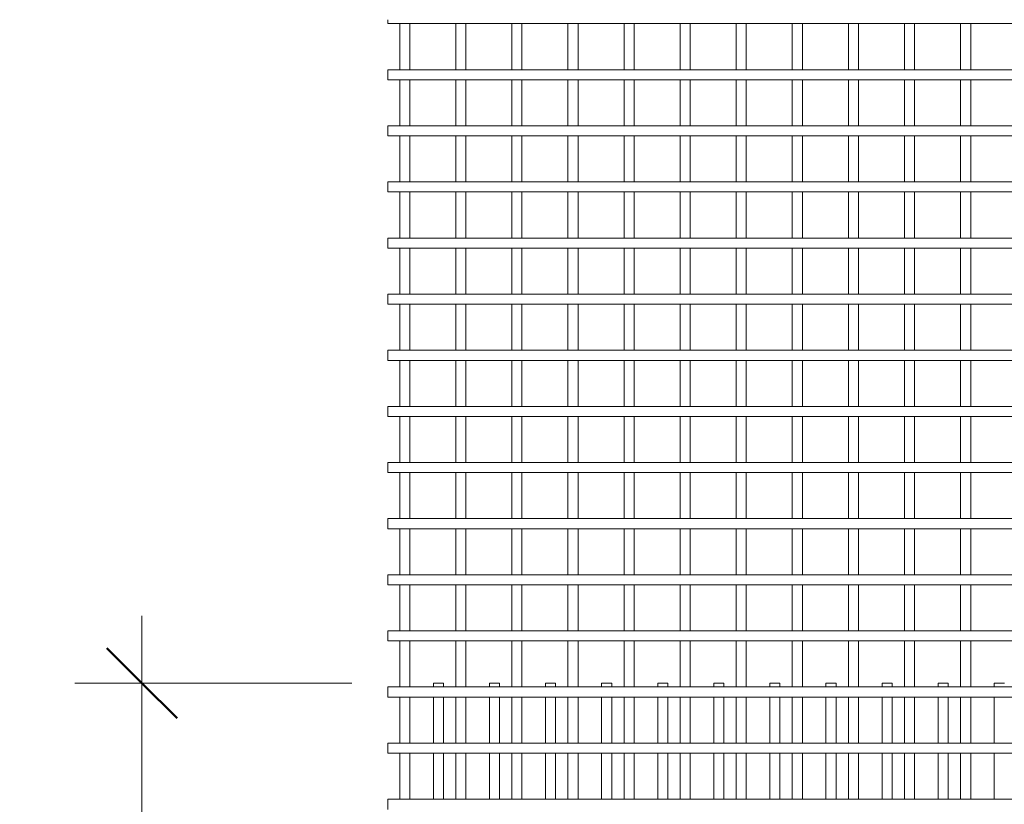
# Model space of a CAD drawing. Header units: millimetres. Extents: x 270 to 8201, y -488 to 3349.
# Tile 3 of 9: x 270 to 2025, y 1951 to 3349. Entities that reach past the tile are written whole.
import ezdxf

# ---------------------------------------------------------------- set-up
doc = ezdxf.new("R2010")
doc.units = ezdxf.units.MM
for name, color, linetype, lineweight in [('A-ANNO-DIMS', 211, 'Continuous', 9), ('A-ANNO-DIMS-50', 211, 'Continuous', 9), ('A-GENM', 13, 'Continuous', 18)]:
    doc.layers.add(name, color=color, linetype=linetype, lineweight=lineweight)
doc.styles.add('TechnicBold', font='techb___.ttf', dxfattribs={"height": 100})
doc.dimstyles.new('Technic_-_DiagonalSlash', dxfattribs={"dimscale": 304.8, "dimtxt": 134.269535, "dimasz": 0.410105, "dimexe": 0.393701, "dimexo": 0.82021, "dimgap": 0.287073, "dimtad": 1, "dimdec": 0, "dimzin": 0, "dimdsep": 46, "dimtxsty": 'TechnicBold', "dimblk1": 'OBLIQUE', "dimblk2": 'OBLIQUE', "dimsah": 1, "dimcen": 0.09, "dimdle": 0.393701, "dimazin": 0, "dimtfac": 1, "dimtdec": 4, "dimtix": 1, "dimtmove": 0, "dimatfit": 3, "dimfxl": 1, "dimtvp": 1, "dimtfill": 1, "dimtolj": 1, "dimtzin": 0, "dimarcsym": 2})

# ---------------------------------------------------------------- blocks, each defined once
blk = doc.blocks.new('United Steel Ductile SE91 Small Mesh - United Steel Ductile SE91 Small Mesh-261679-Level 1')
at = {"layer": 'A-GENM'}
for p, q in [((-4538.8, 0), (-4538.8, -6.9)), ((-4520.8, 0), (-4538.8, 0)), ((-4520.8, -6.9), (-4520.8, 0)), ((-4438.8, 0), (-4438.8, -6.9)), ((-4420.8, 0), (-4438.8, 0)), ((-4420.8, -6.9), (-4420.8, 0)), ((-4338.8, 0), (-4338.8, -6.9)), ((-4320.8, 0), (-4338.8, 0)), ((-4320.8, -6.9), (-4320.8, 0)), ((-4238.8, 0), (-4238.8, -6.9)), ((-4220.8, 0), (-4238.8, 0)), ((-4220.8, -6.9), (-4220.8, 0)), ((-4138.8, 0), (-4138.8, -6.9)), ((-4120.8, 0), (-4138.8, 0)), ((-4120.8, -6.9), (-4120.8, 0)), ((-4038.8, 0), (-4038.8, -6.9)), ((-4020.8, 0), (-4038.8, 0)), ((-4020.8, -6.9), (-4020.8, 0)), ((-3938.8, 0), (-3938.8, -6.9)), ((-3920.8, 0), (-3938.8, 0)), ((-3920.8, -6.9), (-3920.8, 0)), ((-3838.8, 0), (-3838.8, -6.9)), ((-3820.8, 0), (-3838.8, 0)), ((-3820.8, -6.9), (-3820.8, 0)), ((-3738.8, 0), (-3738.8, -6.9)), ((-3720.8, 0), (-3738.8, 0)), ((-3720.8, -6.9), (-3720.8, 0)), ((-3638.8, 0), (-3638.8, -6.9)), ((-3620.8, 0), (-3638.8, 0)), ((-3620.8, -6.9), (-3620.8, 0)), ((-3538.8, 0), (-3538.8, -6.9)), ((-3520.8, 0), (-3538.8, 0)), ((-4538.8, -24.9), (-4538.8, -106.5)), ((-4520.8, -106.5), (-4520.8, -24.9)), ((-4438.8, -24.9), (-4438.8, -106.9)), ((-4420.8, -106.5), (-4420.8, -24.9)), ((-4338.8, -24.9), (-4338.8, -106.5)), ((-4320.8, -106.9), (-4320.8, -24.9)), ((-4238.8, -24.9), (-4238.8, -106.5)), ((-4220.8, -106.5), (-4220.8, -24.9)), ((-4138.8, -24.9), (-4138.8, -106.5)), ((-4120.8, -106.5), (-4120.8, -24.9)), ((-4038.8, -24.9), (-4038.8, -106.5)), ((-4020.8, -106.5), (-4020.8, -24.9)), ((-3938.8, -24.9), (-3938.8, -106.9)), ((-3920.8, -106.5), (-3920.8, -24.9)), ((-3838.8, -24.9), (-3838.8, -106.5)), ((-3820.8, -106.5), (-3820.8, -24.9)), ((-3738.8, -24.9), (-3738.8, -106.5)), ((-3720.8, -106.5), (-3720.8, -24.9)), ((-3638.8, -24.9), (-3638.8, -106.5)), ((-3620.8, -106.9), (-3620.8, -24.9)), ((-3538.8, -24.9), (-3538.8, -106.5)), ((-4538.8, -124.9), (-4538.8, -206.8)), ((-4520.8, -206.8), (-4520.8, -124.9)), ((-4438.8, -124.8), (-4438.8, -206.8)), ((-4420.8, -206.8), (-4420.8, -124.8)), ((-4338.8, -124.8), (-4338.8, -206.8)), ((-4320.8, -206.8), (-4320.8, -124.8)), ((-4238.8, -124.8), (-4238.8, -206.8)), ((-4220.8, -206.9), (-4220.8, -124.8)), ((-4138.8, -124.8), (-4138.8, -206.9)), ((-4120.8, -206.9), (-4120.8, -124.8)), ((-4038.8, -124.8), (-4038.8, -206.9)), ((-4020.8, -206.9), (-4020.8, -124.8)), ((-3938.8, -124.8), (-3938.8, -206.9)), ((-3920.8, -206.9), (-3920.8, -124.8)), ((-3838.8, -124.8), (-3838.8, -206.9)), ((-3820.8, -206.9), (-3820.8, -124.8)), ((-3738.8, -124.8), (-3738.8, -206.9)), ((-3720.8, -206.9), (-3720.8, -124.8)), ((-3638.8, -124.8), (-3638.8, -206.9)), ((-3620.8, -206.9), (-3620.8, -124.8)), ((-3538.8, -124.8), (-3538.8, -206.9))]:
    blk.add_line(p, q, dxfattribs=at)
blk = doc.blocks.new('United Steel Ductile SE91 Small Mesh - United Steel Ductile SE91 Small Mesh-V1-Level 1')
at = {"layer": 'A-GENM'}
for p, q in [((-4560, -517.8), (-4560, -524.8)), ((-4560, -524.8), (0, -524.8)), ((-4538.8, -524.8), (-4538.8, -606.8)), ((-4520.8, -606.8), (-4520.8, -524.8)), ((-4438.8, -524.8), (-4438.8, -606.8)), ((-4420.8, -606.8), (-4420.8, -524.8)), ((-4338.8, -524.8), (-4338.8, -606.8)), ((-4320.8, -606.8), (-4320.8, -524.8)), ((-4238.8, -524.8), (-4238.8, -606.8)), ((-4220.8, -606.8), (-4220.8, -524.8)), ((-4138.8, -524.8), (-4138.8, -606.8)), ((-4120.8, -606.8), (-4120.8, -524.8)), ((-4038.8, -524.8), (-4038.8, -606.8)), ((-4020.8, -606.8), (-4020.8, -524.8)), ((-3938.8, -524.8), (-3938.8, -606.8)), ((-3920.8, -606.8), (-3920.8, -524.7)), ((-3838.8, -524.7), (-3838.8, -606.8)), ((-3820.8, -606.8), (-3820.8, -524.7)), ((-3738.8, -524.7), (-3738.8, -606.8)), ((-3720.8, -606.8), (-3720.8, -524.7)), ((-3638.8, -524.7), (-3638.8, -606.8)), ((-3620.8, -606.8), (-3620.8, -524.7)), ((-3538.8, -524.7), (-3538.8, -606.8)), ((-3520.8, -606.8), (-3520.8, -524.7)), ((0, -606.8), (-4560, -606.8)), ((-4560, -606.8), (-4560, -624.8)), ((-4560, -624.8), (0, -624.8)), ((-4538.8, -624.8), (-4538.8, -706.8)), ((-4520.8, -706.8), (-4520.8, -624.8)), ((-4438.8, -624.8), (-4438.8, -706.8)), ((-4420.8, -706.8), (-4420.8, -624.8)), ((-4338.8, -624.8), (-4338.8, -706.8)), ((-4320.8, -706.8), (-4320.8, -624.8)), ((-4238.8, -624.8), (-4238.8, -706.8)), ((-4220.8, -706.8), (-4220.8, -624.8)), ((-4138.8, -624.7), (-4138.8, -706.8)), ((-4120.8, -706.8), (-4120.8, -624.7)), ((-4038.8, -624.7), (-4038.8, -706.8)), ((-4020.8, -706.8), (-4020.8, -624.7)), ((-3938.8, -624.7), (-3938.8, -706.8)), ((-3920.8, -706.8), (-3920.8, -624.7)), ((-3838.8, -624.7), (-3838.8, -706.8)), ((-3820.8, -706.8), (-3820.8, -624.7)), ((-3738.8, -624.7), (-3738.8, -706.8)), ((-3720.8, -706.8), (-3720.8, -624.7)), ((-3638.8, -624.7), (-3638.8, -706.8)), ((-3620.8, -706.8), (-3620.8, -624.7)), ((-3538.8, -624.7), (-3538.8, -706.8)), ((-3520.8, -706.8), (-3520.8, -624.7)), ((0, -706.8), (-4560, -706.8)), ((-4560, -706.8), (-4560, -724.8)), ((-4560, -724.8), (0, -724.8)), ((-4538.8, -724.8), (-4538.8, -806.7)), ((-4520.8, -806.7), (-4520.8, -724.8)), ((-4438.8, -724.8), (-4438.8, -806.8)), ((-4420.8, -806.8), (-4420.8, -724.8)), ((-4338.8, -724.7), (-4338.8, -806.8)), ((-4320.8, -806.8), (-4320.8, -724.7)), ((-4238.8, -724.7), (-4238.8, -806.8)), ((-4220.8, -806.8), (-4220.8, -724.7)), ((-4138.8, -724.7), (-4138.8, -806.8)), ((-4120.8, -806.8), (-4120.8, -724.7)), ((-4038.8, -724.7), (-4038.8, -806.8)), ((-4020.8, -806.8), (-4020.8, -724.7)), ((-3938.8, -724.7), (-3938.8, -806.8)), ((-3920.8, -806.8), (-3920.8, -724.7)), ((-3838.8, -724.7), (-3838.8, -806.8)), ((-3820.8, -806.8), (-3820.8, -724.7)), ((-3738.8, -724.7), (-3738.8, -806.8)), ((-3720.8, -806.8), (-3720.8, -724.7)), ((-3638.8, -724.7), (-3638.8, -806.8)), ((-3620.8, -806.8), (-3620.8, -724.7)), ((-3538.8, -724.7), (-3538.8, -806.8)), ((-3520.8, -806.8), (-3520.8, -724.7)), ((-1991.9, -806.7), (-4560, -806.7)), ((-4560, -806.7), (-4560, -824.7)), ((-4560, -824.7), (-2020.6, -824.7)), ((-4538.8, -824.7), (-4538.8, -906.7)), ((-4520.8, -906.7), (-4520.8, -824.7)), ((-4438.8, -824.7), (-4438.8, -906.7)), ((-4420.8, -906.7), (-4420.8, -824.7)), ((-4338.8, -824.7), (-4338.8, -906.7)), ((-4320.8, -906.7), (-4320.8, -824.7)), ((-4238.8, -824.7), (-4238.8, -906.8)), ((-4220.8, -906.8), (-4220.8, -824.7)), ((-4138.8, -824.7), (-4138.8, -906.8)), ((-4120.8, -906.8), (-4120.8, -824.7)), ((-4038.8, -824.7), (-4038.8, -906.8)), ((-4020.8, -906.8), (-4020.8, -824.7)), ((-3938.8, -824.7), (-3938.8, -906.8)), ((-3920.8, -906.8), (-3920.8, -824.7)), ((-3838.8, -824.7), (-3838.8, -906.8)), ((-3820.8, -906.8), (-3820.8, -824.7)), ((-3738.8, -824.7), (-3738.8, -906.8)), ((-3720.8, -906.8), (-3720.8, -824.7)), ((-3638.8, -824.7), (-3638.8, -906.8)), ((-3620.8, -906.8), (-3620.8, -824.7)), ((-3538.8, -824.7), (-3538.8, -906.8)), ((-3520.8, -906.8), (-3520.8, -824.7)), ((-2097.7, -906.7), (-4560, -906.7)), ((-4560, -906.7), (-4560, -924.7)), ((-4560, -924.7), (-2107.3, -924.7)), ((-4538.8, -924.7), (-4538.8, -1006.7)), ((-4520.8, -1006.7), (-4520.8, -924.7)), ((-4438.8, -924.7), (-4438.8, -1006.7)), ((-4420.8, -1006.7), (-4420.8, -924.7)), ((-4338.8, -924.7), (-4338.8, -1006.7)), ((-4320.8, -1006.7), (-4320.8, -924.7)), ((-4238.8, -924.7), (-4238.8, -1006.7)), ((-4220.8, -1006.7), (-4220.8, -924.7)), ((-4138.8, -924.7), (-4138.8, -1006.7)), ((-4120.8, -1006.7), (-4120.8, -924.7)), ((-4038.8, -924.7), (-4038.8, -1006.8)), ((-4020.8, -1006.8), (-4020.8, -924.7)), ((-3938.8, -924.7), (-3938.8, -1006.8)), ((-3920.8, -1006.8), (-3920.8, -924.7)), ((-3838.8, -924.7), (-3838.8, -1006.8)), ((-3820.8, -1006.8), (-3820.8, -924.7)), ((-3738.8, -924.7), (-3738.8, -1006.8)), ((-3720.8, -1006.8), (-3720.8, -924.7)), ((-3638.8, -924.7), (-3638.8, -1006.8)), ((-3620.8, -1006.8), (-3620.8, -924.7)), ((-3538.8, -924.7), (-3538.8, -1006.8)), ((-3520.8, -1006.8), (-3520.8, -924.7)), ((-2138.4, -1006.7), (-4560, -1006.7)), ((-4560, -1006.7), (-4560, -1024.7)), ((-4560, -1024.7), (-2140.5, -1024.7)), ((-4538.8, -1024.7), (-4538.8, -1106.7)), ((-4520.8, -1106.7), (-4520.8, -1024.7)), ((-4438.8, -1024.7), (-4438.8, -1106.7)), ((-4420.8, -1106.7), (-4420.8, -1024.7)), ((-4338.8, -1024.7), (-4338.8, -1106.7)), ((-4320.8, -1106.7), (-4320.8, -1024.7)), ((-4238.8, -1024.7), (-4238.8, -1106.7)), ((-4220.8, -1106.7), (-4220.8, -1024.7)), ((-4138.8, -1024.7), (-4138.8, -1106.7)), ((-4120.8, -1106.7), (-4120.8, -1024.7)), ((-4038.8, -1024.7), (-4038.8, -1106.7)), ((-4020.8, -1106.7), (-4020.8, -1024.7)), ((-3938.8, -1024.7), (-3938.8, -1106.7)), ((-3920.8, -1106.7), (-3920.8, -1024.7)), ((-3838.8, -1024.7), (-3838.8, -1106.7)), ((-3820.8, -1106.8), (-3820.8, -1024.7)), ((-3738.8, -1024.7), (-3738.8, -1106.8)), ((-3720.8, -1106.8), (-3720.8, -1024.7)), ((-3638.8, -1024.7), (-3638.8, -1106.8)), ((-3620.8, -1106.8), (-3620.8, -1024.7)), ((-3538.8, -1024.6), (-3538.8, -1106.8)), ((-3520.8, -1106.8), (-3520.8, -1024.6)), ((-2140.6, -1106.7), (-4560, -1106.7)), ((-4560, -1106.7), (-4560, -1124.7)), ((-4560, -1124.7), (-2138.8, -1124.7)), ((-4538.8, -1124.7), (-4538.8, -1206.7)), ((-4520.8, -1206.7), (-4520.8, -1124.7)), ((-4438.8, -1124.7), (-4438.8, -1206.7)), ((-4420.8, -1206.7), (-4420.8, -1124.7)), ((-4338.8, -1124.7), (-4338.8, -1206.7)), ((-4320.8, -1206.7), (-4320.8, -1124.7)), ((-4238.8, -1124.7), (-4238.8, -1206.7)), ((-4220.8, -1206.7), (-4220.8, -1124.7)), ((-4138.8, -1124.7), (-4138.8, -1206.7)), ((-4120.8, -1206.7), (-4120.8, -1124.7)), ((-4038.8, -1124.7), (-4038.8, -1206.7)), ((-4020.8, -1206.7), (-4020.8, -1124.7)), ((-3938.8, -1124.7), (-3938.8, -1206.7)), ((-3920.8, -1206.7), (-3920.8, -1124.7)), ((-3838.8, -1124.7), (-3838.8, -1206.7)), ((-3820.8, -1206.7), (-3820.8, -1124.7)), ((-3738.8, -1124.6), (-3738.8, -1206.7)), ((-3720.8, -1206.7), (-3720.8, -1124.6)), ((-3638.8, -1124.6), (-3638.8, -1206.7)), ((-3620.8, -1206.7), (-3620.8, -1124.6)), ((-3538.8, -1124.6), (-3538.8, -1206.8)), ((-3520.8, -1206.8), (-3520.8, -1124.6)), ((-2108.2, -1206.7), (-4560, -1206.7)), ((-4560, -1206.7), (-4560, -1224.7)), ((-4560, -1224.7), (-2098.6, -1224.7)), ((-4538.8, -1224.7), (-4538.8, -1306.7)), ((-4520.8, -1306.7), (-4520.8, -1224.7)), ((-4438.8, -1224.7), (-4438.8, -1306.7)), ((-4420.8, -1306.7), (-4420.8, -1224.7)), ((-4338.8, -1224.7), (-4338.8, -1306.7)), ((-4320.8, -1306.7), (-4320.8, -1224.7)), ((-4238.8, -1224.7), (-4238.8, -1306.7)), ((-4220.8, -1306.7), (-4220.8, -1224.7)), ((-4138.8, -1224.7), (-4138.8, -1306.7)), ((-4120.8, -1306.7), (-4120.8, -1224.7)), ((-4038.8, -1224.7), (-4038.8, -1306.7)), ((-4020.8, -1306.7), (-4020.8, -1224.6)), ((-3938.8, -1224.6), (-3938.8, -1306.7)), ((-3920.8, -1306.7), (-3920.8, -1224.6)), ((-3838.8, -1224.6), (-3838.8, -1306.7)), ((-3820.8, -1306.7), (-3820.8, -1224.6)), ((-3738.8, -1224.6), (-3738.8, -1306.7)), ((-3720.8, -1306.7), (-3720.8, -1224.6)), ((-3638.8, -1224.6), (-3638.8, -1306.7)), ((-3620.8, -1306.7), (-3620.8, -1224.6)), ((-3538.8, -1224.6), (-3538.8, -1306.7)), ((-3520.8, -1306.7), (-3520.8, -1224.6)), ((-2022.6, -1306.7), (-4560, -1306.7)), ((-4560, -1306.7), (-4560, -1324.7)), ((-4560, -1324.7), (-1995, -1324.7)), ((-4538.8, -1324.7), (-4538.8, -1406.7)), ((-4520.8, -1406.7), (-4520.8, -1324.7)), ((-4438.8, -1324.7), (-4438.8, -1406.7)), ((-4420.8, -1406.7), (-4420.8, -1324.7)), ((-4338.8, -1324.7), (-4338.8, -1406.7)), ((-4320.8, -1406.7), (-4320.8, -1324.7)), ((-4238.8, -1324.6), (-4238.8, -1406.7)), ((-4220.8, -1406.7), (-4220.8, -1324.6)), ((-4138.8, -1324.6), (-4138.8, -1406.7)), ((-4120.8, -1406.7), (-4120.8, -1324.6)), ((-4038.8, -1324.6), (-4038.8, -1406.7)), ((-4020.8, -1406.7), (-4020.8, -1324.6)), ((-3938.8, -1324.6), (-3938.8, -1406.7)), ((-3920.8, -1406.7), (-3920.8, -1324.6)), ((-3838.8, -1324.6), (-3838.8, -1406.7)), ((-3820.8, -1406.7), (-3820.8, -1324.6)), ((-3738.8, -1324.6), (-3738.8, -1406.7)), ((-3720.8, -1406.7), (-3720.8, -1324.6)), ((-3638.8, -1324.6), (-3638.8, -1406.7)), ((-3620.8, -1406.7), (-3620.8, -1324.6)), ((-3538.8, -1324.6), (-3538.8, -1406.7)), ((-3520.8, -1406.7), (-3520.8, -1324.6)), ((0, -1406.7), (-4560, -1406.7)), ((-4560, -1406.7), (-4560, -1424.7)), ((-4560, -1424.7), (0, -1424.7)), ((-4538.8, -1424.7), (-4538.8, -1506.6)), ((-4520.8, -1506.6), (-4520.8, -1424.7)), ((-4438.8, -1424.6), (-4438.8, -1506.6)), ((-4420.8, -1506.6), (-4420.8, -1424.6)), ((-4338.8, -1424.6), (-4338.8, -1506.7)), ((-4320.8, -1506.7), (-4320.8, -1424.6)), ((-4238.8, -1424.6), (-4238.8, -1506.7)), ((-4220.8, -1506.7), (-4220.8, -1424.6)), ((-4138.8, -1424.6), (-4138.8, -1506.7)), ((-4120.8, -1506.7), (-4120.8, -1424.6)), ((-4038.8, -1424.6), (-4038.8, -1506.7)), ((-4020.8, -1506.7), (-4020.8, -1424.6)), ((-3938.8, -1424.6), (-3938.8, -1506.7)), ((-3920.8, -1506.7), (-3920.8, -1424.6)), ((-3838.8, -1424.6), (-3838.8, -1506.7)), ((-3820.8, -1506.7), (-3820.8, -1424.6)), ((-3738.8, -1424.6), (-3738.8, -1506.7)), ((-3720.8, -1506.7), (-3720.8, -1424.6)), ((-3638.8, -1424.6), (-3638.8, -1506.7)), ((-3620.8, -1506.7), (-3620.8, -1424.6)), ((-3538.8, -1424.6), (-3538.8, -1506.7)), ((-3520.8, -1506.7), (-3520.8, -1424.6)), ((0, -1506.6), (-4560, -1506.6)), ((-4560, -1506.6), (-4560, -1524.6)), ((-4560, -1524.6), (0, -1524.6)), ((-4538.8, -1524.6), (-4538.8, -1606.6)), ((-4520.8, -1606.6), (-4520.8, -1524.6)), ((-4438.8, -1524.6), (-4438.8, -1606.6)), ((-4420.8, -1606.6), (-4420.8, -1524.6)), ((-4338.8, -1524.6), (-4338.8, -1606.6)), ((-4320.8, -1606.6), (-4320.8, -1524.6)), ((-4238.8, -1524.6), (-4238.8, -1606.6)), ((-4220.8, -1606.6), (-4220.8, -1524.6)), ((-4138.8, -1524.6), (-4138.8, -1606.7)), ((-4120.8, -1606.7), (-4120.8, -1524.6)), ((-4038.8, -1524.6), (-4038.8, -1606.7)), ((-4020.8, -1606.7), (-4020.8, -1524.6)), ((-3938.8, -1524.6), (-3938.8, -1606.7)), ((-3920.8, -1606.7), (-3920.8, -1524.6)), ((-3838.8, -1524.6), (-3838.8, -1606.7)), ((-3820.8, -1606.7), (-3820.8, -1524.6)), ((-3738.8, -1524.6), (-3738.8, -1606.7)), ((-3720.8, -1606.7), (-3720.8, -1524.6)), ((-3638.8, -1524.6), (-3638.8, -1606.7)), ((-3620.8, -1606.7), (-3620.8, -1524.6)), ((-3538.8, -1524.6), (-3538.8, -1606.7)), ((-3520.8, -1606.7), (-3520.8, -1524.6)), ((0, -1606.6), (-4560, -1606.6)), ((-4560, -1606.6), (-4560, -1624.6)), ((-4560, -1624.6), (0, -1624.6)), ((-4538.8, -1624.6), (-4538.8, -1706.6)), ((-4520.8, -1706.6), (-4520.8, -1624.6)), ((-4438.8, -1624.6), (-4438.8, -1706.6)), ((-4420.8, -1706.6), (-4420.8, -1624.6)), ((-4338.8, -1624.6), (-4338.8, -1706.6)), ((-4320.8, -1706.6), (-4320.8, -1624.6)), ((-4238.8, -1624.6), (-4238.8, -1706.6)), ((-4220.8, -1706.6), (-4220.8, -1624.6)), ((-4138.8, -1624.6), (-4138.8, -1706.6)), ((-4120.8, -1706.6), (-4120.8, -1624.6)), ((-4038.8, -1624.6), (-4038.8, -1706.6)), ((-4020.8, -1706.6), (-4020.8, -1624.6)), ((-3938.8, -1624.6), (-3938.8, -1706.7)), ((-3920.8, -1706.7), (-3920.8, -1624.6)), ((-3838.8, -1624.6), (-3838.8, -1706.7)), ((-3820.8, -1706.7), (-3820.8, -1624.6)), ((-3738.8, -1624.6), (-3738.8, -1706.7)), ((-3720.8, -1706.7), (-3720.8, -1624.6)), ((-3638.8, -1624.6), (-3638.8, -1706.7)), ((-3620.8, -1706.7), (-3620.8, -1624.6)), ((-3538.8, -1624.6), (-3538.8, -1706.7)), ((-3520.8, -1706.7), (-3520.8, -1624.6)), ((0, -1706.6), (-4560, -1706.6)), ((-4560, -1706.6), (-4560, -1724.6)), ((-4560, -1724.6), (0, -1724.6)), ((-4538.8, -1724.6), (-4538.8, -1806.6)), ((-4520.8, -1806.6), (-4520.8, -1724.6)), ((-4438.8, -1724.7), (-4438.8, -1806.2)), ((-4420.8, -1806.2), (-4420.8, -1724.7)), ((-4338.8, -1724.7), (-4338.8, -1806.2)), ((-4320.8, -1806.6), (-4320.8, -1724.7)), ((-4238.8, -1724.7), (-4238.8, -1806.2)), ((-4220.8, -1806.2), (-4220.8, -1724.7)), ((-4138.8, -1724.7), (-4138.8, -1806.2)), ((-4120.8, -1806.6), (-4120.8, -1724.7)), ((-4038.8, -1724.7), (-4038.8, -1806.2)), ((-4020.8, -1806.2), (-4020.8, -1724.7)), ((-3938.8, -1724.7), (-3938.8, -1806.2)), ((-3920.8, -1806.2), (-3920.8, -1724.7)), ((-3838.8, -1724.7), (-3838.8, -1806.2)), ((-3820.8, -1806.2), (-3820.8, -1724.7)), ((-3738.8, -1724.7), (-3738.8, -1806.2)), ((-3720.8, -1806.2), (-3720.8, -1724.7)), ((-3638.8, -1724.7), (-3638.8, -1806.2)), ((-3620.8, -1806.7), (-3620.8, -1724.7)), ((-3538.8, -1724.7), (-3538.8, -1806.2)), ((-3520.8, -1806.2), (-3520.8, -1724.7)), ((0, -1806.6), (-4560, -1806.6)), ((-4560, -1806.6), (-4560, -1824.6)), ((-4560, -1824.6), (0, -1824.6)), ((-4538.8, -1824.6), (-4538.8, -1906.6)), ((-4520.8, -1906.6), (-4520.8, -1824.6)), ((-4438.8, -1824.6), (-4438.8, -1906.6)), ((-4420.8, -1906.6), (-4420.8, -1824.6)), ((-4338.8, -1824.6), (-4338.8, -1906.6)), ((-4320.8, -1906.6), (-4320.8, -1824.6)), ((-4238.8, -1824.6), (-4238.8, -1906.6)), ((-4220.8, -1906.6), (-4220.8, -1824.6)), ((-4138.8, -1824.6), (-4138.8, -1906.6)), ((-4120.8, -1906.6), (-4120.8, -1824.6)), ((-4038.8, -1824.6), (-4038.8, -1906.6)), ((-4020.8, -1906.6), (-4020.8, -1824.6)), ((-3938.8, -1824.6), (-3938.8, -1906.6)), ((-3920.8, -1906.6), (-3920.8, -1824.6)), ((-3838.8, -1824.5), (-3838.8, -1906.6)), ((-3820.8, -1906.6), (-3820.8, -1824.5)), ((-3738.8, -1824.5), (-3738.8, -1906.6)), ((-3720.8, -1906.6), (-3720.8, -1824.5)), ((-3638.8, -1824.5), (-3638.8, -1906.6)), ((-3620.8, -1906.6), (-3620.8, -1824.5)), ((-3538.8, -1824.5), (-3538.8, -1906.6)), ((-3520.8, -1906.6), (-3520.8, -1824.5)), ((0, -1906.6), (-4560, -1906.6)), ((-4560, -1906.6), (-4560, -1924.6))]:
    blk.add_line(p, q, dxfattribs=at)
blk = doc.blocks.new('DIMBLOCK1-Level 1')
at = {"layer": 'A-ANNO-DIMS-50'}
for p, q in [((488, 117.3), (488, 2287.3)), ((488, 2167.3), (368, 2167.3)), ((488, 2167.3), (861.9, 2167.3)), ((488, 237.3), (368, 237.3)), ((488, 237.3), (842.3, 237.3))]:
    blk.add_line(p, q, dxfattribs=at)
at = {"layer": 'A-ANNO-DIMS-50', "lineweight": 50}
for p, q in [((488, 2167.3), (425.5, 2229.8)), ((488, 2167.3), (550.5, 2104.8)), ((488, 237.3), (425.5, 299.8)), ((488, 237.3), (550.5, 174.8))]:
    blk.add_line(p, q, dxfattribs=at)
at = {"layer": 'A-ANNO-DIMS-50', "color": 0, "insert": (271.7, 1054.4), "char_height": 100, "width": 354.855, "attachment_point": 1, "rotation": 90, "line_spacing_factor": 0.959068, "style": 'TechnicBold', "bg_fill": 3, "box_fill_scale": 1.25, "bg_fill_color": 256, "bg_fill_true_color": 13158600, "bg_fill_transparency": 0}
blk.add_mtext('1930', dxfattribs=at)
blk = doc.blocks.new('_Oblique')
at = {"color": 0, "linetype": 'ByBlock', "lineweight": -2}
blk.add_line((-0.5, -0.5), (0.5, 0.5), dxfattribs=at)

msp = doc.modelspace()

# ---------------------------------------------------------------- block references
at = {"layer": 'A-GENM'}
for name, p in [('United Steel Ductile SE91 Small Mesh - United Steel Ductile SE91 Small Mesh-V1-Level 1', (5486.3, 3867)), ('United Steel Ductile SE91 Small Mesh - United Steel Ductile SE91 Small Mesh-261679-Level 1', (5546.3, 2167.3))]:
    msp.add_blockref(name, p, dxfattribs=at)

# ---------------------------------------------------------------- next in the draw order: dimensions: what is measured, and where the dimension line sits
at = {"layer": 'A-ANNO-DIMS'}
dim = msp.add_linear_dim(base=(488, 2167.3), p1=(1092.3, 237.3), p2=(611.9, 2167.3), angle=90, dimstyle='Technic_-_DiagonalSlash', override={"dimpost": '<>', "dimfxl": 1988.879938}, dxfattribs=at)
dim.commit()
dim.dimension.update_dxf_attribs({"geometry": 'DIMBLOCK1-Level 1', "text_midpoint": (349.3, 1202.3)})

doc.saveas('drawing.dxf')
